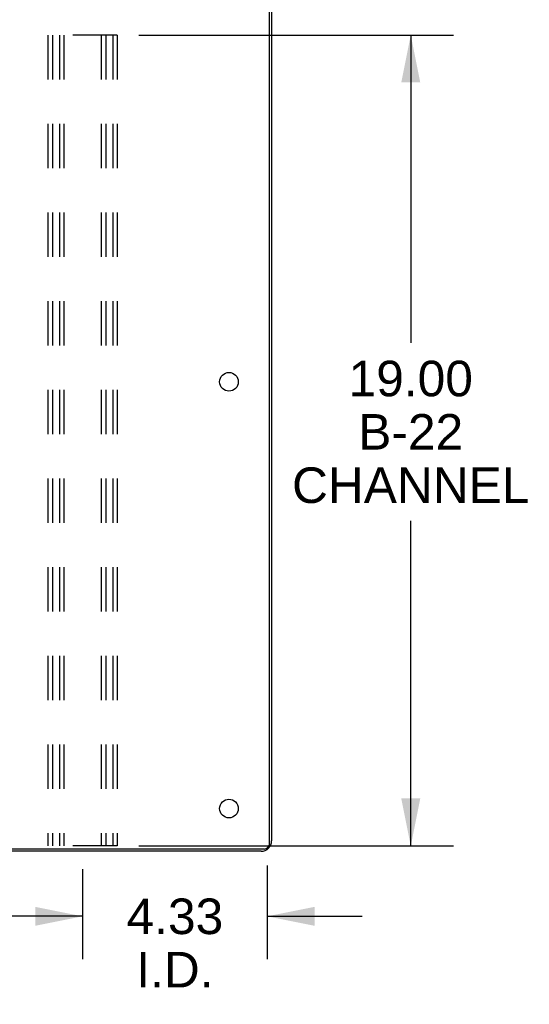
# Model space of a CAD drawing. Header units: inches. Extents: x 0 to 189, y 0 to 122.
# Tile 28 of 35: x 43 to 55, y 87 to 110. Entities that reach past the tile are written whole.
import ezdxf

# ---------------------------------------------------------------- set-up
doc = ezdxf.new("R2010")
doc.units = ezdxf.units.IN
doc.header["$LTSCALE"] = 10.388889
doc.header["$MEASUREMENT"] = 0
doc.linetypes.add('HIDDEN', pattern=[0.2, 0.1, -0.1])
doc.layers.get('0').update_dxf_attribs({"linetype": 'CONTINUOUS'})
for name, color, linetype in [('00-B22_2', 7, 'CONTINUOUS'), ('DEFAULT_2', 8, 'HIDDEN'), ('DIMENSIONS', 7, 'CONTINUOUS')]:
    doc.layers.add(name, color=color, linetype=linetype)
doc.styles.get("Standard").update_dxf_attribs({"font": 'arial.ttf'})
doc.dimstyles.new('DIMSTYLE_1', dxfattribs={"dimtxt": 0.833333, "dimasz": 1.111111, "dimexe": 0.09, "dimexo": 0.07, "dimgap": 0.0375, "dimtad": 0, "dimtih": 1, "dimtoh": 1, "dimzin": 4, "dimdsep": 46, "dimtxsty": 'Standard', "dimblk": '_FILLED', "dimblk1": '_FILLED', "dimblk2": '_FILLED', "dimcen": 0.09, "dimazin": 1, "dimtfac": 1, "dimtdec": 3, "dimtofl": 0, "dimtmove": 0, "dimatfit": 3, "dimldrblk": '_FILLED', "dimfxl": 0, "dimtolj": 1, "dimtzin": 4, "dimarcsym": 0})
doc.dimstyles.new('DIMSTYLE_2', dxfattribs={"dimtxt": 0.888889, "dimasz": 1.111111, "dimexe": 0.09, "dimexo": 0.07, "dimgap": 0.04, "dimtad": 0, "dimtih": 1, "dimtoh": 1, "dimzin": 4, "dimdsep": 46, "dimtxsty": 'Standard', "dimblk": '_FILLED', "dimblk1": '_FILLED', "dimblk2": '_FILLED', "dimcen": 0.09, "dimazin": 1, "dimtfac": 1, "dimtdec": 3, "dimtofl": 0, "dimtmove": 0, "dimatfit": 3, "dimldrblk": '_FILLED', "dimfxl": 0, "dimtolj": 1, "dimtzin": 4, "dimarcsym": 0})

# ---------------------------------------------------------------- blocks, each defined once
blk = doc.blocks.new('_FILLED')
at = {"color": 0, "linetype": 'ByBlock'}
blk.add_solid([(0, 0), (-1, 0.2), (-1, -0.2)], dxfattribs=at)
blk = doc.blocks.new('*D3')
at = {"layer": 'DIMENSIONS', "color": 2, "linetype": 'Continuous'}
for p, q in [((44.29, 89.832), (44.29, 87.729)), ((48.615, 89.92), (48.615, 87.729)), ((44.29, 88.729), (42.068, 88.729)), ((48.615, 88.729), (50.837, 88.729))]:
    blk.add_line(p, q, dxfattribs=at)
at = {"layer": 'DIMENSIONS', "color": 2, "linetype": 'Continuous', "xscale": 1.1111111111, "yscale": 1.1111111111, "zscale": 1.1111111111}
blk.add_blockref('_FILLED', (44.29, 88.729), dxfattribs=at)
at = {"layer": 'DIMENSIONS', "color": 2, "linetype": 'Continuous', "xscale": 1.1111111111, "yscale": 1.1111111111, "zscale": 1.1111111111, "rotation": 180}
blk.add_blockref('_FILLED', (48.615, 88.729), dxfattribs=at)
at = {"layer": 'DIMENSIONS', "color": 2, "linetype": 'Continuous', "insert": (46.452, 89.146), "char_height": 0.8333, "width": 2.26456, "attachment_point": 2, "line_spacing_factor": 0.9}
blk.add_mtext('4.33\\PI.D.', dxfattribs=at)
blk = doc.blocks.new('*D4')
at = {"layer": '00-B22_2', "color": 2, "linetype": 'Continuous'}
for p, q in [((21.652, 89.845), (21.652, 87.729)), ((44.29, 89.747), (44.29, 87.729)), ((21.652, 88.729), (29.802, 88.729)), ((44.29, 88.729), (36.14, 88.729))]:
    blk.add_line(p, q, dxfattribs=at)
at = {"layer": '00-B22_2', "color": 2, "linetype": 'Continuous', "xscale": 1.1111111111, "yscale": 1.1111111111, "zscale": 1.1111111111, "rotation": 180}
blk.add_blockref('_FILLED', (21.652, 88.729), dxfattribs=at)
at = {"layer": '00-B22_2', "color": 2, "linetype": 'Continuous', "xscale": 1.1111111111, "yscale": 1.1111111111, "zscale": 1.1111111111}
blk.add_blockref('_FILLED', (44.29, 88.729), dxfattribs=at)
at = {"layer": '00-B22_2', "color": 2, "linetype": 'Continuous', "insert": (32.971, 89.174), "char_height": 0.8889, "width": 5.44899, "attachment_point": 2, "line_spacing_factor": 0.9}
blk.add_mtext('22.64 typ.', dxfattribs=at)
blk = doc.blocks.new('*D5')
at = {"layer": 'DIMENSIONS', "color": 2, "linetype": 'Continuous'}
for p, q in [((45.609, 109.379), (52.978, 109.379)), ((51.978, 109.379), (51.978, 102.165)), ((51.978, 90.379), (51.978, 97.998)), ((45.609, 90.379), (52.978, 90.379))]:
    blk.add_line(p, q, dxfattribs=at)
at = {"layer": 'DIMENSIONS', "color": 2, "linetype": 'Continuous', "xscale": 1.1111111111, "yscale": 1.1111111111, "zscale": 1.1111111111}
for p, rotation in [((51.978, 109.379), 90), ((51.978, 90.379), 270)]:
    blk.add_blockref('_FILLED', p, dxfattribs=dict(at, rotation=rotation))
at = {"layer": 'DIMENSIONS', "color": 2, "linetype": 'Continuous', "insert": (51.978, 101.748), "char_height": 0.8333, "width": 5.55452, "attachment_point": 2, "line_spacing_factor": 0.9}
blk.add_mtext('19.00\\PB-22\\PCHANNEL', dxfattribs=at)

msp = doc.modelspace()

# ---------------------------------------------------------------- linework, layer by layer
at = {"color": 3, "linetype": 'Continuous'}
for p, q in [((48.667, 90.426), (48.667, 112.082)), ((48.719, 112.007), (48.719, 90.5)), ((48.473, 90.254), (17.327, 90.254)), ((48.547, 90.306), (17.395, 90.306))]:
    msp.add_line(p, q, dxfattribs=at)
for centre in [(47.719, 101.254), (47.719, 91.254)]:
    msp.add_circle(centre, 0.219, dxfattribs=at)
for centre, radius in [((48.473, 90.5), 0.246), ((48.547, 90.426), 0.12)]:
    msp.add_arc(centre, radius, 270, 360, dxfattribs=at)
at = {"layer": 'DEFAULT_2', "color": 8, "linetype": 'HIDDEN'}
for p, q in [((45.102, 109.379), (43.477, 109.379)), ((43.477, 109.379), (43.477, 90.379)), ((43.581, 109.379), (43.581, 90.379)), ((43.748, 109.379), (43.748, 90.379)), ((43.852, 109.379), (43.852, 90.379)), ((44.727, 109.379), (44.727, 90.379)), ((44.831, 109.379), (44.831, 90.379)), ((44.998, 109.379), (44.998, 90.379)), ((45.102, 109.379), (45.102, 90.379)), ((45.102, 90.379), (43.477, 90.379))]:
    msp.add_line(p, q, dxfattribs=at)

# ---------------------------------------------------------------- dimensions: what is measured, and where the dimension line sits
at = {"layer": '00-B22_2', "color": 2, "linetype": 'Continuous'}
dim = msp.add_linear_dim(base=(44.29, 88.729), p1=(21.652, 89.915), p2=(44.29, 89.817), text='<> typ.\\P[]', dimstyle='DIMSTYLE_2', dxfattribs=at)
dim.commit()
dim.dimension.update_dxf_attribs({"geometry": '*D4', "text_midpoint": (32.971, 88.729), "dimtype": 160})
at = {"layer": 'DIMENSIONS', "color": 2, "linetype": 'Continuous'}
for base, p1, p2, angle, text, picture, middle in [((51.978, 90.379), (45.539, 109.379), (45.539, 90.379), 270, '<>\\PB-22\\PCHANNEL\\P[]', '*D5', (51.978, 100.081)), ((44.2899, 88.7291), (48.615, 89.9898), (44.2899, 89.9023), 180, '<>\\PI.D.\\P[]', '*D3', (46.4525, 88.1041))]:
    dim = msp.add_linear_dim(base=base, p1=p1, p2=p2, angle=angle, text=text, dimstyle='DIMSTYLE_1', dxfattribs=at)
    dim.commit()
    dim.dimension.update_dxf_attribs({"geometry": picture, "text_midpoint": middle, "dimtype": 160})

doc.saveas('drawing.dxf')
